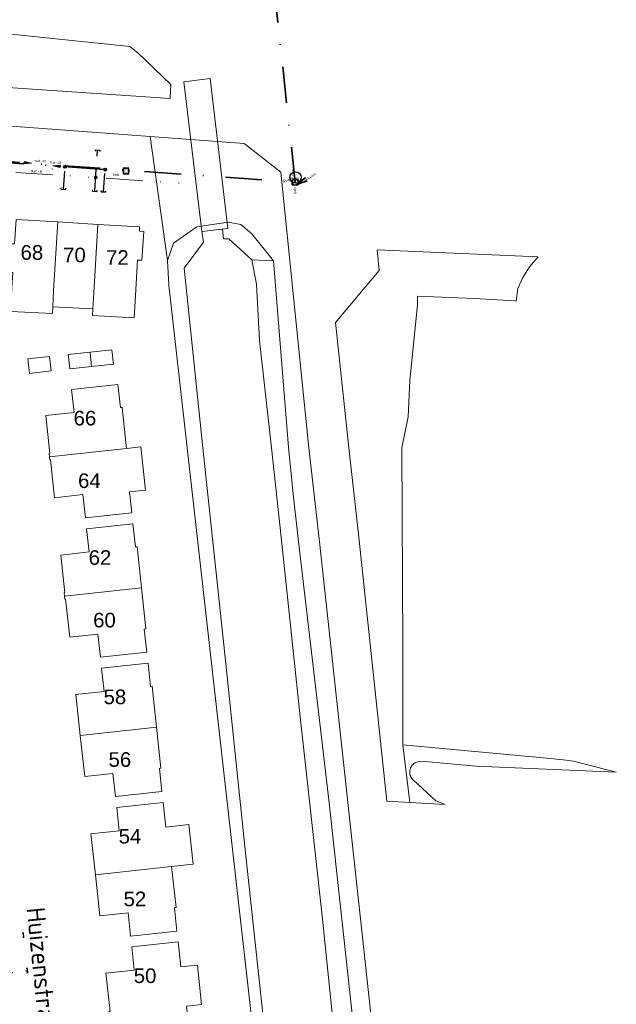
# Model space of a CAD drawing. Header units: metres. Extents: x 121363 to 122052, y 520142 to 520642.
# Tile 15 of 20: x 121644 to 121725, y 520424 to 520559. Entities that reach past the tile are written whole.
import ezdxf
from ezdxf.enums import TextEntityAlignment as Align

# ---------------------------------------------------------------- set-up
doc = ezdxf.new("R2010")
doc.units = ezdxf.units.M
for name, pattern in [('DGN1', [86.396592, 0, -86.396592]), ('HIDDENX2', [0.75, 0.5, -0.25]), ('RI-HWA_HUISAANSLUITING', [4.8, 3, -1.8]), ('RI-ITR_PVC', [12.2, 5, -2.4, 0, -2.4, 0, -2.4]), ('RI-VWA_HUISAANSLUITING', [6.1, 2.5, -1.8, 0, -1.8]), ('RI-VWA_PVC', [11, 5, -3, 0, -3])]:
    doc.linetypes.add(name, pattern=pattern)
for name, color, linetype, lineweight, true_color in [('begroeidterreindeel', 7, 'Continuous', 0, 0x008700), ('onbegroeidterreindeel', 7, 'Continuous', 0, 0xc0c0c0), ('ondersteunendwaterdeel', 4, 'DGN1', 0, 0x00ffff), ('pand', 1, 'Continuous', 0, 0xff0000), ('Scheiding', 7, 'Continuous', 0, 0x008700), ('Waterdeel', 4, 'Continuous', 0, 0x00ffff)]:
    doc.layers.add(name, color=color, linetype=linetype, lineweight=lineweight, true_color=true_color)
for name, color, linetype, lineweight in [('huisnummer', 7, 'Continuous', 0), ('kunstwerkdeel', 5, 'Continuous', 0), ('N-RI-PUTDEKSELHOOGTE-S', 7, 'Continuous', 35), ('R-OI-RI-HWA_HUISAANSLUITING_PVC_125-G', 150, 'RI-HWA_HUISAANSLUITING', 25), ('R-OI-RI-HWA_HULPSTUK-S', 150, 'Continuous', 25), ('R-OI-RI-ITR-MATERIAAL-S', 82, 'Continuous', 25), ('R-OI-RI-ITR_HULPSTUK_INLAAT-S', 82, 'Continuous', 18), ('R-OI-RI-ITR_RIOOLPUT-S', 82, 'Continuous', 25), ('R-OI-RI-ITR_TRANSPORTLEIDING_PVC_300-G', 82, 'RI-ITR_PVC', 18), ('R-OI-RI-VWA-MATERIAAL-S', 20, 'Continuous', 25), ('R-OI-RI-VWA_BOB-T18', 20, 'Continuous', 18), ('R-OI-RI-VWA_HUISAANSLUITING_PVC_125-G', 20, 'RI-VWA_HUISAANSLUITING', 25), ('R-OI-RI-VWA_HULPSTUK-S', 20, 'Continuous', 25), ('R-OI-RI-VWA_PUTDEKSELHOOGTE-S', 20, 'Continuous', 25), ('R-OI-RI-VWA_PUTNUMMER-S', 20, 'Continuous', 25), ('R-OI-RI-VWA_RIOOLPUT-S', 20, 'Continuous', 25), ('R-OI-RI-VWA_RIOOLPUT_ONTSTOPPINGSPUT_PE-G', 20, 'Continuous', 18), ('R-OI-RI-VWA_STROOMRICHTING-G', 20, 'Continuous', 18), ('R-OI-RI-VWA_STROOMRICHTING-S', 20, 'Continuous', 25), ('R-OI-RI-VWA_TRANSPORTLEIDING_PVC_160-G', 20, 'RI-VWA_PVC', 35), ('R-OI-RI-VWA_TRANSPORTLEIDING_PVC_250-G', 20, 'RI-VWA_PVC', 35), ('Z06 straatnaam', 7, 'Continuous', 20)]:
    doc.layers.add(name, color=color, linetype=linetype, lineweight=lineweight)
doc.styles.add('NLCS-ISO', font='NLCS-ISO.ttf')
doc.styles.add('NLCS-ISO-ANNOTATIVE-T25', font='NLCS-ISO.ttf', dxfattribs={"height": 2.5})
doc.styles.add('StyleArial', font='arial.ttf')

# ---------------------------------------------------------------- blocks, each defined once
blk = doc.blocks.new('B-SRI-PUT_VWA-SO')
at = {"flags": 128}
blk.add_lwpolyline([(-2, 2), (2, 2), (2, -2), (-2, -2)], close=True, dxfattribs=at)
at = {"lineweight": -3, "flags": 128}
blk.add_lwpolyline([(2, -2), (2, 2), (-2, 2), (-2, -2)], close=True, dxfattribs=at)
at = {"lineweight": -3}
blk.add_circle((0, 0), 2, dxfattribs=at)
blk = doc.blocks.new('SRI-STROOMRICHTING-SO')
at = {"ltscale": 0.1}
blk.add_hatch(color=256, dxfattribs=at).paths.add_polyline_path([(2.5, 0), (-2.5, -0.83), (-2.5, 0.83)])
at = {"ltscale": 0.1, "flags": 128}
blk.add_lwpolyline([(2.5, 0), (-2.5, -0.83), (-2.5, 0.83)], close=True, dxfattribs=at)
blk = doc.blocks.new('SRI-MATERIAAL-SO')
at = {"ltscale": 0.1, "style": 'NLCS-ISO'}
blk.add_attdef('$MAT', text='', height=1.75, dxfattribs=at).set_placement((-0.04, -0.07), align=Align.MIDDLE_CENTER)
blk = doc.blocks.new('SRI-HULP_INLAAT-SO')
for p, q in [((-0.71, 0.71), (0.71, -0.71)), ((-0.71, -0.71), (0.71, 0.71))]:
    blk.add_line(p, q)
blk.add_circle((0, 0), 1)
blk = doc.blocks.new('SRI-HULP_EINDKAP-SO')
for p, q in [((0, -6.2), (0, 6.2)), ((0, 6.2), (3.5, 6.2)), ((0, -6.2), (3.5, -6.2))]:
    blk.add_line(p, q)
blk = doc.blocks.new('SRI-PUT_ONTSTOPPINGSPUT-SO')
at = {"lineweight": -3, "flags": 128}
blk.add_lwpolyline([(-2, -2), (2, -2), (2, 2), (-2, 2)], close=True, dxfattribs=at)
at = {"linetype": 'HIDDENX2', "lineweight": -3, "ltscale": 0.25}
blk.add_circle((0, 0), 2, dxfattribs=at)
at = {"ltscale": 0.1, "style": 'NLCS-ISO'}
blk.add_text('O', height=2.5, dxfattribs=at).set_placement((0, -0.01), align=Align.MIDDLE_CENTER)
blk = doc.blocks.new('SRI-PUTDEKSELHOOGTE-SO')
at = {"layer": 'N-RI-PUTDEKSELHOOGTE-S'}
blk.add_hatch(color=256, dxfattribs=at).paths.add_polyline_path([(0.71, 0.27), (0.59, 0.48), (0, 0)])
for p, q in [((0, 0), (1.17, 0.97)), ((0, 0), (1.42, 0.53)), ((0, 0), (0.59, 0.48)), ((0.61, 0.44), (0.69, 0.31))]:
    blk.add_line(p, q, dxfattribs=at)
at = {"ltscale": 0.1, "style": 'NLCS-ISO'}
blk.add_attdef('PUTHGT', text='', height=0.35, rotation=30, dxfattribs=at).set_placement((0.98, 0.57), align=Align.MIDDLE_LEFT)
blk = doc.blocks.new('SRI-PUTNUMMER_HHW-SO')
blk.add_circle((2.41, 9.45), 3.93)
at = {"ltscale": 0.1, "style": 'NLCS-ISO'}
blk.add_attdef('PUTNR', text='', height=1.8, dxfattribs=at).set_placement((2.41, 9.45), align=Align.MIDDLE_CENTER)
blk = doc.blocks.new('A$C4B9B0E1E')
at = {"layer": 'begroeidterreindeel', "color": 252, "linetype": 'Continuous', "lineweight": 0}
for p, q in [((119658.645, 520554.977), (119635.557, 520557.371)), ((119659.745, 520554.115), (119658.645, 520554.977)), ((119664.251, 520549.757), (119659.745, 520554.115)), ((119604.758, 520551.848), (119664.18, 520547.855)), ((119664.18, 520547.855), (119664.251, 520549.757)), ((119715.77, 520457.51), (119696.047, 520459.349)), ((119696.047, 520459.349), (119696.999, 520451.447)), ((119697.1, 520456.179), (119697.168, 520456.316)), ((119697.168, 520456.316), (119697.249, 520456.446)), ((119697.249, 520456.446), (119697.343, 520456.566)), ((119697.343, 520456.566), (119697.449, 520456.675)), ((119697.449, 520456.675), (119697.567, 520456.773)), ((119697.567, 520456.773), (119697.694, 520456.858)), ((119697.694, 520456.858), (119697.829, 520456.93)), ((119697.829, 520456.93), (119697.97, 520456.986)), ((119697.97, 520456.986), (119698.112, 520457.027)), ((119698.112, 520457.027), (119699.106, 520457.056)), ((119699.106, 520457.056), (119706.093, 520456.404)), ((119706.093, 520456.404), (119725.283, 520455.602)), ((119717.999, 520457.306), (119715.77, 520457.51)), ((119719.407, 520457.097), (119717.999, 520457.306)), ((119725.283, 520455.602), (119719.407, 520457.097)), ((119696.983, 520455.584), (119696.989, 520455.736)), ((119696.993, 520455.431), (119696.983, 520455.584)), ((119696.989, 520455.736), (119697.01, 520455.888)), ((119697.019, 520455.281), (119696.993, 520455.431)), ((119697.01, 520455.888), (119697.048, 520456.036)), ((119697.061, 520455.134), (119697.019, 520455.281)), ((119697.048, 520456.036), (119697.1, 520456.179)), ((119697.118, 520454.992), (119697.061, 520455.134)), ((119697.19, 520454.857), (119697.118, 520454.992)), ((119697.275, 520454.73), (119697.19, 520454.857)), ((119697.372, 520454.613), (119697.275, 520454.73)), ((119697.482, 520454.507), (119697.372, 520454.613)), ((119700.554, 520451.671), (119697.482, 520454.507)), ((119696.999, 520451.447), (119701.832, 520451.176)), ((119701.832, 520451.176), (119700.554, 520451.671))]:
    blk.add_line(p, q, dxfattribs=at)
at = {"layer": 'kunstwerkdeel', "color": 252, "linetype": 'Continuous', "lineweight": 0}
for p, q in [((119669.633, 520550.583), (119666.046, 520550.155)), ((119666.046, 520550.155), (119668.497, 520529.628)), ((119672.084, 520530.056), (119669.633, 520550.583)), ((119668.497, 520529.628), (119672.084, 520530.056))]:
    blk.add_line(p, q, dxfattribs=at)
at = {"layer": 'onbegroeidterreindeel', "color": 252, "linetype": 'Continuous', "lineweight": 0}
for p, q in [((119674.332, 520541.667), (119661.439, 520542.641)), ((119661.439, 520542.641), (119663.806, 520525.656)), ((119679.32, 520537.778), (119674.332, 520541.667)), ((119683.176, 520500), (119679.32, 520537.778)), ((119667.821, 520530.264), (119672.128, 520530.923)), ((119672.128, 520530.923), (119673.834, 520530.584)), ((119673.834, 520530.584), (119675.346, 520529.298)), ((119664.632, 520528.029), (119667.821, 520530.264)), ((119675.346, 520529.298), (119678.325, 520525.619)), ((119663.806, 520525.656), (119664.632, 520528.029)), ((119714.563, 520526.166), (119692.508, 520527.119)), ((119692.508, 520527.119), (119692.792, 520524.276)), ((119678.325, 520525.619), (119680.398, 520500.091)), ((119713.373, 520524.807), (119714.563, 520526.166)), ((119692.792, 520524.276), (119686.805, 520517.197)), ((119712.462, 520523.317), (119713.373, 520524.807)), ((119711.805, 520521.844), (119712.462, 520523.317)), ((119711.583, 520520.104), (119711.805, 520521.844)), ((119698.031, 520519.596), (119698.056, 520520.778)), ((119698.056, 520520.778), (119705.867, 520520.456)), ((119705.867, 520520.456), (119711.374, 520520.124)), ((119711.374, 520520.124), (119711.583, 520520.104)), ((119696.981, 520509.221), (119698.031, 520519.596)), ((119686.805, 520517.197), (119688.662, 520500)), ((119696.771, 520504.248), (119696.981, 520509.221)), ((119695.928, 520500), (119696.771, 520504.248)), ((119680.398, 520500.091), (119681.001, 520493.662)), ((119684.606, 520487.555), (119683.176, 520500)), ((119688.662, 520500), (119689.982, 520488.182)), ((119696.047, 520472.802), (119695.928, 520500)), ((119681.001, 520493.662), (119681.648, 520487.963)), ((119681.648, 520487.963), (119685.92, 520451.802)), ((119688.81, 520448.547), (119684.606, 520487.555)), ((119689.982, 520488.182), (119693.833, 520451.625)), ((119696.047, 520459.349), (119696.047, 520472.802)), ((119696.999, 520451.447), (119696.047, 520459.349)), ((119685.92, 520451.802), (119701.793, 520305.376)), ((119693.833, 520451.625), (119696.999, 520451.447)), ((119697.38, 520369.884), (119688.81, 520448.547))]:
    blk.add_line(p, q, dxfattribs=at)
at = {"layer": 'onbegroeidterreindeel', "color": 252, "linetype": 'Continuous', "lineweight": 0, "flags": 128}
blk.add_lwpolyline([(119629.715, 520487.445), (119631.145, 520476.326), (119631.167, 520476.161), (119639.05, 520402.869), (119646.259, 520403.645), (119647.291, 520394.043), (119673.57, 520392.1), (119676.43, 520391.889), (119678.749, 520391.717), (119666.502, 520500), (119663.983, 520522.277), (119663.806, 520525.656), (119661.439, 520542.641), (119636.269, 520544.541), (119617.185, 520545.602), (119625.835, 520537.455), (119630.836, 520491.176), (119630.836, 520491.176, -0.1680968), (119629.715, 520487.445)], format="xyb", dxfattribs=at)
for points in [[(119653.591, 520519.048), (119648.098, 520519.332), (119648.05, 520518.404), (119642.339, 520518.699), (119642.505, 520521.919), (119642.613, 520524.009), (119642.014, 520524.04), (119642.281, 520527.972), (119642.874, 520527.935), (119643.081, 520531.302), (119648.79, 520530.951), (119654.28, 520530.614), (119659.989, 520530.264), (119659.953, 520529.665), (119660.551, 520529.628), (119660.31, 520525.695), (119659.711, 520525.732), (119659.413, 520520.881), (119659.225, 520517.826), (119653.543, 520518.12), (119653.591, 520519.048)], [(119653.421, 520511.138), (119650.438, 520510.815), (119650.224, 520512.804), (119653.206, 520513.126), (119656.189, 520513.448), (119656.404, 520511.46), (119653.421, 520511.138)], [(119647.659, 520512.528), (119647.874, 520510.538), (119644.898, 520510.216), (119644.677, 520512.206), (119647.659, 520512.528)], [(119647.64, 520498.796), (119647.593, 520499.229), (119647.702, 520499.24), (119647.142, 520504.425), (119651.01, 520504.843), (119650.666, 520508.024), (119657.02, 520508.71), (119657.363, 520505.529), (119657.582, 520505.552), (119658.188, 520499.935), (119660.143, 520500.146), (119660.783, 520494.205), (119658.611, 520493.97), (119658.919, 520491.113), (119652.567, 520490.427), (119652.223, 520493.608), (119648.355, 520493.191), (119647.796, 520498.375), (119647.686, 520498.364), (119647.64, 520498.796)], [(119649.7, 520479.707), (119649.653, 520480.139), (119649.763, 520480.151), (119649.203, 520485.336), (119653.07, 520485.754), (119652.727, 520488.935), (119659.08, 520489.621), (119659.423, 520486.439), (119659.642, 520486.463), (119660.249, 520480.846), (119660.855, 520475.228), (119660.636, 520475.205), (119660.98, 520472.023), (119654.627, 520471.337), (119654.283, 520474.519), (119650.416, 520474.101), (119649.856, 520479.286), (119649.747, 520479.274), (119649.7, 520479.707)], [(119651.87, 520460.63), (119651.264, 520466.247), (119655.131, 520466.665), (119654.788, 520469.846), (119661.141, 520470.532), (119661.484, 520467.351), (119661.703, 520467.374), (119662.288, 520461.755), (119662.916, 520456.139), (119662.697, 520456.116), (119663.041, 520452.934), (119656.688, 520452.248), (119656.344, 520455.43), (119652.477, 520455.012), (119651.87, 520460.63)], [(119664.35, 520442.666), (119664.977, 520437.051), (119664.759, 520437.027), (119665.102, 520433.845), (119658.749, 520433.159), (119658.406, 520436.341), (119654.538, 520435.923), (119653.932, 520441.541), (119653.325, 520447.158), (119657.193, 520447.576), (119656.849, 520450.757), (119663.202, 520451.443), (119663.566, 520448.074), (119666.746, 520448.418), (119667.333, 520442.989), (119664.35, 520442.666)], [(119655.883, 520422.44), (119655.836, 520422.872), (119655.946, 520422.884), (119655.386, 520428.069), (119659.254, 520428.486), (119658.91, 520431.668), (119665.263, 520432.354), (119665.631, 520428.948), (119667.898, 520429.193), (119668.481, 520423.8), (119666.432, 520423.579), (119667.038, 520417.961), (119666.82, 520417.938), (119667.163, 520414.756), (119660.81, 520414.07), (119660.467, 520417.252), (119656.599, 520416.834), (119656.039, 520422.019), (119655.93, 520422.007), (119655.883, 520422.44)]]:
    blk.add_lwpolyline(points, dxfattribs=at)
at = {"layer": 'ondersteunendwaterdeel', "color": 252, "linetype": 'Continuous', "lineweight": 0}
for p, q in [((119672.128, 520530.923), (119667.821, 520530.264)), ((119673.834, 520530.584), (119672.128, 520530.923)), ((119675.346, 520529.298), (119673.834, 520530.584)), ((119667.821, 520530.264), (119664.632, 520528.029)), ((119668.497, 520529.628), (119671.354, 520529.969)), ((119668.755, 520528.174), (119668.497, 520529.628)), ((119671.354, 520529.969), (119671.491, 520528.625)), ((119678.325, 520525.619), (119675.346, 520529.298)), ((119664.632, 520528.029), (119663.806, 520525.656)), ((119666.086, 520524.606), (119668.755, 520528.174)), ((119671.491, 520528.625), (119672.228, 520528.65)), ((119672.228, 520528.65), (119675.367, 520525.752)), ((119663.806, 520525.656), (119663.983, 520522.277)), ((119675.367, 520525.752), (119678.325, 520525.619)), ((119678.325, 520525.619), (119675.367, 520525.752)), ((119675.367, 520525.752), (119675.986, 520522.435)), ((119680.398, 520500.091), (119678.325, 520525.619)), ((119668.659, 520500), (119666.086, 520524.606)), ((119675.986, 520522.435), (119676.426, 520514.718)), ((119663.983, 520522.277), (119666.502, 520500)), ((119676.426, 520514.718), (119678.076, 520500)), ((119666.502, 520500), (119678.749, 520391.717)), ((119671.751, 520470.891), (119668.659, 520500)), ((119678.076, 520500), (119679.401, 520487.767)), ((119681.001, 520493.662), (119680.398, 520500.091)), ((119681.648, 520487.963), (119681.001, 520493.662)), ((119679.401, 520487.767), (119681.988, 520463.19)), ((119685.92, 520451.802), (119681.648, 520487.963)), ((119674.419, 520445.424), (119671.751, 520470.891)), ((119681.988, 520463.19), (119684.98, 520435.945)), ((119701.793, 520305.376), (119685.92, 520451.802)), ((119677.956, 520412.136), (119674.419, 520445.424)), ((119684.98, 520435.945), (119688.78, 520398.999))]:
    blk.add_line(p, q, dxfattribs=at)
at = {"layer": 'pand', "color": 252, "linetype": 'Continuous', "lineweight": 0}
for p, q in [((119648.79, 520530.951), (119643.081, 520531.302)), ((119648.214, 520521.569), (119648.79, 520530.951)), ((119648.79, 520530.951), (119648.214, 520521.569)), ((119654.28, 520530.614), (119648.79, 520530.951)), ((119653.704, 520521.232), (119654.28, 520530.614)), ((119654.28, 520530.614), (119653.704, 520521.232)), ((119659.989, 520530.264), (119654.28, 520530.614)), ((119659.953, 520529.665), (119659.989, 520530.264)), ((119660.551, 520529.628), (119659.953, 520529.665)), ((119660.31, 520525.695), (119660.551, 520529.628)), ((119659.413, 520520.881), (119659.711, 520525.732)), ((119659.711, 520525.732), (119660.31, 520525.695)), ((119648.098, 520519.332), (119648.214, 520521.569)), ((119648.214, 520521.569), (119648.098, 520519.332)), ((119653.591, 520519.048), (119653.704, 520521.232)), ((119653.704, 520521.232), (119653.591, 520519.048)), ((119659.225, 520517.826), (119659.413, 520520.881)), ((119642.339, 520518.699), (119648.05, 520518.404)), ((119648.05, 520518.404), (119648.098, 520519.332)), ((119648.098, 520519.332), (119653.591, 520519.048)), ((119653.591, 520519.048), (119653.543, 520518.12)), ((119653.543, 520518.12), (119659.225, 520517.826)), ((119653.206, 520513.126), (119650.224, 520512.804)), ((119656.189, 520513.448), (119653.206, 520513.126)), ((119653.421, 520511.138), (119653.206, 520513.126)), ((119653.206, 520513.126), (119653.421, 520511.138)), ((119656.404, 520511.46), (119656.189, 520513.448)), ((119647.659, 520512.528), (119644.677, 520512.206)), ((119644.677, 520512.206), (119644.898, 520510.216)), ((119647.874, 520510.538), (119647.659, 520512.528)), ((119650.224, 520512.804), (119650.438, 520510.815)), ((119644.898, 520510.216), (119647.874, 520510.538)), ((119650.438, 520510.815), (119653.421, 520511.138)), ((119653.421, 520511.138), (119656.404, 520511.46)), ((119657.02, 520508.71), (119650.666, 520508.024)), ((119650.666, 520508.024), (119651.01, 520504.843)), ((119657.363, 520505.529), (119657.02, 520508.71)), ((119651.01, 520504.843), (119647.142, 520504.425)), ((119657.582, 520505.552), (119657.363, 520505.529)), ((119658.188, 520499.935), (119657.582, 520505.552)), ((119647.142, 520504.425), (119647.702, 520499.24)), ((119658.188, 520499.935), (119647.64, 520498.796)), ((119647.64, 520498.796), (119658.188, 520499.935)), ((119660.143, 520500.146), (119658.188, 520499.935)), ((119660.783, 520494.205), (119660.143, 520500.146)), ((119647.702, 520499.24), (119647.593, 520499.229)), ((119647.593, 520499.229), (119647.64, 520498.796)), ((119647.64, 520498.796), (119647.686, 520498.364)), ((119647.686, 520498.364), (119647.796, 520498.375)), ((119647.796, 520498.375), (119648.355, 520493.191)), ((119658.611, 520493.97), (119660.783, 520494.205)), ((119648.355, 520493.191), (119652.223, 520493.608)), ((119652.223, 520493.608), (119652.567, 520490.427)), ((119658.919, 520491.113), (119658.611, 520493.97)), ((119652.567, 520490.427), (119658.919, 520491.113)), ((119659.08, 520489.621), (119652.727, 520488.935)), ((119652.727, 520488.935), (119653.07, 520485.754)), ((119659.423, 520486.439), (119659.08, 520489.621)), ((119659.642, 520486.463), (119659.423, 520486.439)), ((119660.249, 520480.846), (119659.642, 520486.463)), ((119653.07, 520485.754), (119649.203, 520485.336)), ((119649.203, 520485.336), (119649.763, 520480.151)), ((119649.7, 520479.707), (119660.249, 520480.846)), ((119660.249, 520480.846), (119649.7, 520479.707)), ((119660.855, 520475.228), (119660.249, 520480.846)), ((119649.763, 520480.151), (119649.653, 520480.139)), ((119649.653, 520480.139), (119649.7, 520479.707)), ((119649.7, 520479.707), (119649.747, 520479.274)), ((119649.747, 520479.274), (119649.856, 520479.286)), ((119649.856, 520479.286), (119650.416, 520474.101)), ((119660.636, 520475.205), (119660.855, 520475.228)), ((119660.98, 520472.023), (119660.636, 520475.205)), ((119650.416, 520474.101), (119654.283, 520474.519)), ((119654.283, 520474.519), (119654.627, 520471.337)), ((119654.627, 520471.337), (119660.98, 520472.023)), ((119661.141, 520470.532), (119654.788, 520469.846)), ((119654.788, 520469.846), (119655.131, 520466.665)), ((119661.484, 520467.351), (119661.141, 520470.532)), ((119661.703, 520467.374), (119661.484, 520467.351)), ((119662.288, 520461.755), (119661.703, 520467.374)), ((119655.131, 520466.665), (119651.264, 520466.247)), ((119651.264, 520466.247), (119651.87, 520460.63)), ((119651.87, 520460.63), (119662.288, 520461.755)), ((119662.288, 520461.755), (119651.87, 520460.63)), ((119662.916, 520456.139), (119662.288, 520461.755)), ((119651.87, 520460.63), (119652.477, 520455.012)), ((119652.477, 520455.012), (119656.344, 520455.43)), ((119656.344, 520455.43), (119656.688, 520452.248)), ((119662.697, 520456.116), (119662.916, 520456.139)), ((119663.041, 520452.934), (119662.697, 520456.116)), ((119656.688, 520452.248), (119663.041, 520452.934)), ((119663.202, 520451.443), (119656.849, 520450.757)), ((119663.566, 520448.074), (119663.202, 520451.443)), ((119656.849, 520450.757), (119657.193, 520447.576)), ((119666.746, 520448.418), (119663.566, 520448.074)), ((119667.333, 520442.989), (119666.746, 520448.418)), ((119657.193, 520447.576), (119653.325, 520447.158)), ((119653.325, 520447.158), (119653.932, 520441.541)), ((119664.35, 520442.666), (119667.333, 520442.989)), ((119664.35, 520442.666), (119653.932, 520441.541)), ((119653.932, 520441.541), (119664.35, 520442.666)), ((119653.932, 520441.541), (119654.538, 520435.923)), ((119664.977, 520437.051), (119664.35, 520442.666)), ((119654.538, 520435.923), (119658.406, 520436.341)), ((119658.406, 520436.341), (119658.749, 520433.159)), ((119664.759, 520437.027), (119664.977, 520437.051)), ((119665.102, 520433.845), (119664.759, 520437.027)), ((119658.749, 520433.159), (119665.102, 520433.845)), ((119665.263, 520432.354), (119658.91, 520431.668)), ((119665.631, 520428.948), (119665.263, 520432.354)), ((119658.91, 520431.668), (119659.254, 520428.486)), ((119659.254, 520428.486), (119655.386, 520428.069)), ((119655.386, 520428.069), (119655.946, 520422.884)), ((119667.898, 520429.193), (119665.631, 520428.948)), ((119668.481, 520423.8), (119667.898, 520429.193))]:
    blk.add_line(p, q, dxfattribs=at)
at = {"layer": 'Scheiding', "color": 252, "linetype": 'Continuous', "lineweight": 0}
for p, q in [((119666.086, 520524.606), (119668.659, 520500)), ((119671.751, 520470.891), (119668.659, 520500)), ((119674.419, 520445.425), (119671.751, 520470.891)), ((119677.956, 520412.136), (119674.419, 520445.425))]:
    blk.add_line(p, q, dxfattribs=at)
at = {"layer": 'Waterdeel', "color": 252, "linetype": 'Continuous', "lineweight": 0}
for p, q in [((119671.354, 520529.969), (119668.497, 520529.628)), ((119668.497, 520529.628), (119668.755, 520528.174)), ((119671.491, 520528.625), (119671.354, 520529.969)), ((119668.755, 520528.174), (119666.086, 520524.606)), ((119672.228, 520528.65), (119671.491, 520528.625)), ((119675.367, 520525.752), (119672.228, 520528.65)), ((119675.986, 520522.435), (119675.367, 520525.752)), ((119666.086, 520524.606), (119668.659, 520500)), ((119676.426, 520514.718), (119675.986, 520522.435)), ((119678.076, 520500), (119676.426, 520514.718)), ((119668.659, 520500), (119671.751, 520470.891)), ((119679.401, 520487.767), (119678.076, 520500)), ((119681.988, 520463.19), (119679.401, 520487.767)), ((119671.751, 520470.891), (119674.419, 520445.424)), ((119684.98, 520435.945), (119681.988, 520463.19)), ((119674.419, 520445.424), (119677.956, 520412.136)), ((119688.78, 520398.999), (119684.98, 520435.945))]:
    blk.add_line(p, q, dxfattribs=at)
at = {"layer": 'huisnummer', "color": 252, "style": 'StyleArial'}
for s, p in [('68', (119643.682, 520525.769)), ('70', (119649.513, 520525.425)), ('72', (119655.394, 520525.081)), ('66', (119650.946, 520503.086)), ('64', (119651.56, 520494.514)), ('62', (119653.006, 520483.997)), ('60', (119653.62, 520475.425)), ('58', (119655.05, 520464.914)), ('56', (119655.732, 520456.335)), ('54', (119657.113, 520445.825)), ('52', (119657.792, 520437.246)), ('50', (119659.184, 520426.73))]:
    blk.add_text(s, height=2, dxfattribs=at).set_placement(p)

msp = doc.modelspace()

# ---------------------------------------------------------------- linework, layer by layer
at = {"layer": 'R-OI-RI-HWA_HUISAANSLUITING_PVC_125-G', "flags": 128}
msp.add_lwpolyline([(121653.861, 520535.144), (121654.223, 520540.805)], dxfattribs=at)
at = {"layer": 'R-OI-RI-ITR_TRANSPORTLEIDING_PVC_300-G'}
msp.add_line((121618.3, 520539.343), (121667.774, 520536.113), dxfattribs=at)
at = {"layer": 'R-OI-RI-VWA_HUISAANSLUITING_PVC_125-G', "flags": 128}
for points in [[(121649.567, 520535.418), (121649.787, 520538.507)], [(121655.056, 520535.068), (121655.273, 520538.117)], [(121638.091, 520432.639), (121644.114, 520433.289)], [(121638.246, 520427.728), (121644.64, 520428.418)]]:
    msp.add_lwpolyline(points, dxfattribs=at)
at = {"layer": 'R-OI-RI-VWA_TRANSPORTLEIDING_PVC_160-G', "flags": 128}
msp.add_lwpolyline([(121628.021, 520540.054), (121658.128, 520537.914)], dxfattribs=at)
at = {"layer": 'R-OI-RI-VWA_TRANSPORTLEIDING_PVC_250-G'}
for p, q in [((121674.801, 520596.348), (121681.299, 520536.395)), ((121616.385, 520541.008), (121681.288, 520536.395))]:
    msp.add_line(p, q, dxfattribs=at)

# ---------------------------------------------------------------- block references
at = {"layer": 'R-OI-RI-HWA_HULPSTUK-S'}
for p, xscale, yscale, zscale, rotation in [((121654.223, 520540.805), 0.04999999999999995, 0.04999999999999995, 0.04999999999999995, 266.2500000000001), ((121653.861, 520535.144), -0.05, 0.05, 0.05, 266.243756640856)]:
    msp.add_blockref('SRI-HULP_EINDKAP-SO', p, dxfattribs=dict(at, xscale=xscale, yscale=yscale, zscale=zscale, rotation=rotation))
at = {"layer": 'R-OI-RI-ITR-MATERIAAL-S', "xscale": 0.2, "yscale": 0.2, "zscale": 0.2, "rotation": 356.2208275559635}
msp.add_blockref('SRI-MATERIAAL-SO', (121645.861, 520537.916), dxfattribs=at).add_auto_attribs({'$MAT': 'mat.+%%C'})
at = {"layer": 'R-OI-RI-ITR_HULPSTUK_INLAAT-S', "xscale": 0.2, "yscale": 0.2, "zscale": 0.2}
msp.add_blockref('SRI-HULP_INLAAT-SO', (121653.983, 520537.042), dxfattribs=at)
at = {"layer": 'R-OI-RI-ITR_RIOOLPUT-S'}
msp.add_blockref('A$C4B9B0E1E', (2000, 0), dxfattribs=at)
at = {"layer": 'R-OI-RI-VWA-MATERIAAL-S', "xscale": 0.2, "yscale": 0.2, "zscale": 0.2}
for p, rotation, values in [((121646.356, 520539.32), 356.2208275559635, {'$MAT': 'mat.+%%C'}), ((121648.45, 520539.093), 355.935447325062, {'$MAT': 'mat.+%%C'}), ((121648.403, 520538.151), 355.935447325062, {'$MAT': '1: ....'})]:
    msp.add_blockref('SRI-MATERIAAL-SO', p, dxfattribs=dict(at, rotation=rotation)).add_auto_attribs(values)
at = {"layer": 'R-OI-RI-VWA_HULPSTUK-S'}
for name, p, xscale, yscale, zscale, rotation in [('SRI-HULP_INLAAT-SO', (121649.787, 520538.507), 0.2, 0.2, 0.2, 173.8165175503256), ('SRI-HULP_INLAAT-SO', (121655.273, 520538.117), 0.2, 0.2, 0.2, 173.8165175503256), ('SRI-HULP_EINDKAP-SO', (121649.557, 520535.419), -0.05, 0.05, 0.05, 266.243756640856), ('SRI-HULP_EINDKAP-SO', (121655.056, 520535.068), -0.05, 0.05, 0.05, 266.243756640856), ('SRI-HULP_EINDKAP-SO', (121644.114, 520433.289), -0.05, 0.05, 0.05, 6.139999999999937), ('SRI-HULP_EINDKAP-SO', (121644.647, 520428.419), -0.05, 0.05, 0.05, 6.139999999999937)]:
    msp.add_blockref(name, p, dxfattribs=dict(at, xscale=xscale, yscale=yscale, zscale=zscale, rotation=rotation))
at = {"layer": 'R-OI-RI-VWA_PUTDEKSELHOOGTE-S'}
msp.add_blockref('SRI-PUTDEKSELHOOGTE-SO', (121681.536, 520536.068), dxfattribs=at).add_auto_attribs({'PUTHGT': 'dekselh.'})
at = {"layer": 'R-OI-RI-VWA_PUTNUMMER-S', "xscale": 0.2, "yscale": 0.2, "zscale": 0.2}
msp.add_blockref('SRI-PUTNUMMER_HHW-SO', (121680.854, 520535.155), dxfattribs=at).add_auto_attribs({'PUTNR': 'putnr.'})
at = {"layer": 'R-OI-RI-VWA_RIOOLPUT-S', "xscale": 0.2, "yscale": 0.2, "zscale": 0.2, "rotation": 356.3045420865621}
msp.add_blockref('B-SRI-PUT_VWA-SO', (121681.288, 520536.395), dxfattribs=at)
at = {"layer": 'R-OI-RI-VWA_RIOOLPUT_ONTSTOPPINGSPUT_PE-G', "xscale": 0.2, "yscale": 0.2, "zscale": 0.2}
msp.add_blockref('SRI-PUT_ONTSTOPPINGSPUT-SO', (121658.128, 520537.914), dxfattribs=at)
at = {"layer": 'R-OI-RI-VWA_STROOMRICHTING-G', "xscale": 0.2000000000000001, "yscale": 0.2000000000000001, "zscale": 0.2000000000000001, "rotation": 356.2208275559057}
msp.add_blockref('SRI-STROOMRICHTING-SO', (121644.662, 520539.021), dxfattribs=at)
at = {"layer": 'R-OI-RI-VWA_STROOMRICHTING-S', "xscale": 0.2, "yscale": 0.2, "zscale": 0.2, "rotation": 175.9344208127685}
msp.add_blockref('SRI-STROOMRICHTING-SO', (121648.592, 520538.592), dxfattribs=at)

# ---------------------------------------------------------------- texts
at = {"layer": 'R-OI-RI-VWA_BOB-T18', "style": 'NLCS-ISO-ANNOTATIVE-T25'}
for rotation, p in [(356.41727, (121656.744, 520537.164)), (95.5, (121681.258, 520537.754)), (356.41727, (121680.117, 520536.396)), (95.5, (121681.532, 520535.253))]:
    msp.add_text('bob', height=0.36, rotation=rotation, dxfattribs=at).set_placement(p, align=Align.BOTTOM_CENTER)
at = {"layer": 'Z06 straatnaam', "style": 'NLCS-ISO'}
msp.add_text('Huizenstraat', height=2.5, rotation=275.66932, dxfattribs=at).set_placement((121644.505, 520436.967))

doc.saveas('drawing.dxf')
